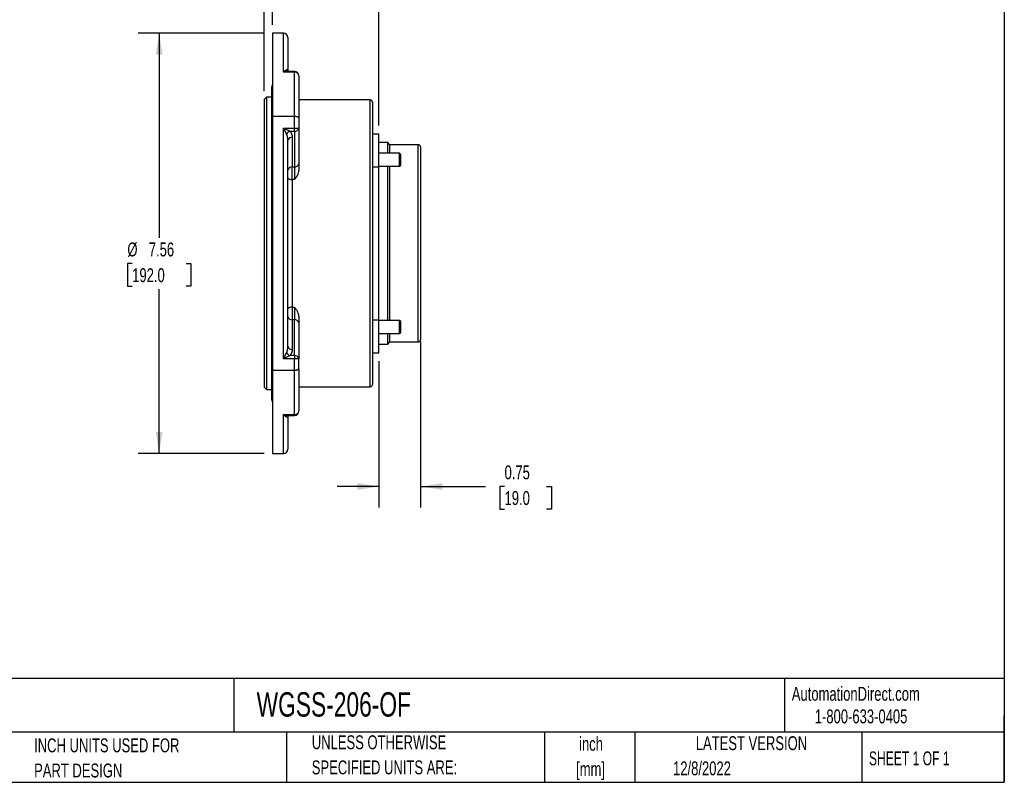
# Model space of a CAD drawing. Header units: inches. Extents: x 0.2 to 10.8, y 0.2 to 8.2.
# Tile 2 of 5: x 4.8 to 10.8, y 0.2 to 4.8. Entities that reach past the tile are written whole.
import ezdxf

# ---------------------------------------------------------------- set-up
doc = ezdxf.new("R2010")
doc.units = ezdxf.units.IN
doc.header["$MEASUREMENT"] = 0
doc.layers.add('DIMENSIONS', color=140, linetype='Continuous', lineweight=25)
doc.layers.add('TEXT', color=140, linetype='Continuous', lineweight=25)
doc.styles.add('SLDTEXTSTYLE0', font='TXT', dxfattribs={"width": 0.7})
doc.styles.add('SLDTEXTSTYLE1', font='TXT', dxfattribs={"width": 0.65})
doc.dimstyles.new('SLDDIMSTYLE3', dxfattribs={"dimtxt": 0.084961, "dimasz": 0.13, "dimexe": 0, "dimexo": 0.0625, "dimgap": 0.02124, "dimtad": 0, "dimtih": 1, "dimtoh": 1, "dimlfac": 3, "dimrnd": 1e-09, "dimzin": 12, "dimdsep": 46, "dimtxsty": 'SLDTEXTSTYLE0', "dimsah": 1, "dimcen": 0.09, "dimadec": 0, "dimazin": 3, "dimtfac": 1, "dimtofl": 0, "dimtmove": 0, "dimatfit": 3, "dimfxl": 0, "dimfrac": 2, "dimtolj": 1, "dimtzin": 12, "dimarcsym": 0})
doc.dimstyles.new('SLDDIMSTYLE4', dxfattribs={"dimtxt": 0.084961, "dimasz": 0.13, "dimexe": 0, "dimexo": 0.0625, "dimgap": 0.02124, "dimtad": 0, "dimtih": 1, "dimtoh": 1, "dimlfac": 3, "dimrnd": 1e-09, "dimzin": 12, "dimdsep": 46, "dimtxsty": 'SLDTEXTSTYLE0', "dimsah": 1, "dimcen": 0.09, "dimadec": 0, "dimazin": 3, "dimtfac": 1, "dimtmove": 0, "dimatfit": 0, "dimfxl": 0, "dimfrac": 2, "dimtolj": 1, "dimtzin": 12, "dimarcsym": 0})
doc.dimstyles.new('SLDDIMSTYLE5', dxfattribs={"dimtxt": 0.084961, "dimasz": 0.13, "dimexe": 0, "dimexo": 0.0625, "dimgap": 0.02124, "dimtad": 0, "dimtih": 1, "dimtoh": 1, "dimlfac": 3, "dimrnd": 1e-09, "dimdsep": 46, "dimtxsty": 'SLDTEXTSTYLE0', "dimsah": 1, "dimcen": 0.09, "dimadec": 0, "dimazin": 2, "dimtfac": 1, "dimtmove": 0, "dimatfit": 0, "dimfxl": 0, "dimfrac": 2, "dimtolj": 1, "dimtzin": 12, "dimarcsym": 0})

# ---------------------------------------------------------------- blocks, each defined once
blk = doc.blocks.new('SW_NOTE_0')
at = {"layer": 'TEXT', "color": 0, "char_height": 0.08333, "attachment_point": 2, "style": 'SLDTEXTSTYLE0'}
for s, insert in [('inch', (0.125, 0.1074)), ('[mm]', (0.1222, -0.0431))]:
    blk.add_mtext(s, dxfattribs=dict(at, insert=insert))
blk = doc.blocks.new('SW_NOTE_0_1')
at = {"layer": 'TEXT', "color": 0, "char_height": 0.083333, "attachment_point": 1, "style": 'SLDTEXTSTYLE0'}
for s, insert in [('UNLESS OTHERWISE', (0, 0.1074)), ('SPECIFIED UNITS ARE:', (0, -0.0431))]:
    blk.add_mtext(s, dxfattribs=dict(at, insert=insert))
blk = doc.blocks.new('SW_NOTE_0_5')
at = {"layer": 'TEXT', "color": 0, "char_height": 0.083333, "attachment_point": 1, "style": 'SLDTEXTSTYLE0'}
for s, insert in [('INCH UNITS USED FOR', (0, 0.1074)), ('PART DESIGN', (0, -0.0431))]:
    blk.add_mtext(s, dxfattribs=dict(at, insert=insert))
blk = doc.blocks.new('_D_3')
at = {"layer": 'DIMENSIONS'}
for p, q in [((6.3137, 4.7391), (5.5588, 4.7391)), ((5.6838, 4.7391), (5.6838, 3.5119)), ((5.5222, 3.3578), (5.4936, 3.3578)), ((5.4936, 3.3578), (5.4936, 3.2228)), ((5.8453, 3.3578), (5.8739, 3.3578)), ((5.8739, 3.3578), (5.8739, 3.2228)), ((5.4936, 3.2228), (5.5222, 3.2228)), ((5.6838, 2.2191), (5.6838, 3.2038)), ((5.8739, 3.2228), (5.8453, 3.2228)), ((6.3137, 2.2191), (5.5588, 2.2191))]:
    blk.add_line(p, q, dxfattribs=at)
for points in [[(5.6838, 4.7391), (5.6638, 4.6091), (5.7038, 4.6091)], [(5.6838, 2.2191), (5.7038, 2.3491), (5.6638, 2.3491)]]:
    blk.add_solid(points, dxfattribs=at)
at = {"layer": 'DIMENSIONS', "char_height": 0.08333, "attachment_point": 1, "style": 'SLDTEXTSTYLE0'}
for s, insert in [('%%c', (5.4934, 3.4843)), ('7.56', (5.6217, 3.4843)), ('192.0', (5.5222, 3.3302))]:
    blk.add_mtext(s, dxfattribs=dict(at, insert=insert))
blk = doc.blocks.new('_D_4')
at = {"layer": 'DIMENSIONS'}
for p, q in [((6.3137, 5.0921), (6.3137, 5.7303)), ((7.0012, 4.1853), (7.0012, 5.7303)), ((6.3137, 5.6053), (6.0637, 5.6053)), ((6.5126, 5.6053), (6.4841, 5.6053)), ((6.4841, 5.6053), (6.4841, 5.4702)), ((6.7651, 5.6053), (6.7936, 5.6053)), ((6.7936, 5.6053), (6.7936, 5.4702)), ((7.0012, 5.6053), (7.2512, 5.6053)), ((6.4841, 5.4702), (6.5126, 5.4702)), ((6.7936, 5.4702), (6.7651, 5.4702)), ((6.3137, 4.391), (6.3137, 5.0321))]:
    blk.add_line(p, q, dxfattribs=at)
for points in [[(6.3137, 5.6053), (6.1837, 5.6253), (6.1837, 5.5853)], [(7.0012, 5.6053), (7.1312, 5.5853), (7.1312, 5.6253)]]:
    blk.add_solid(points, dxfattribs=at)
at = {"layer": 'DIMENSIONS', "char_height": 0.08333, "attachment_point": 1, "style": 'SLDTEXTSTYLE0'}
for s, insert in [('2.06', (6.5126, 5.7317)), ('52.4', (6.5126, 5.5777))]:
    blk.add_mtext(s, dxfattribs=dict(at, insert=insert))
blk = doc.blocks.new('_D_5')
at = {"layer": 'DIMENSIONS'}
for p, q in [((6.3637, 4.7891), (6.3637, 5.1871)), ((7.0012, 4.1853), (7.0012, 5.1871)), ((6.3637, 5.0621), (6.1137, 5.0621)), ((6.5827, 5.0621), (6.5542, 5.0621)), ((6.5542, 5.0621), (6.5542, 4.9271)), ((6.8352, 5.0621), (6.8637, 5.0621)), ((6.8637, 5.0621), (6.8637, 4.9271)), ((7.0012, 5.0621), (7.2512, 5.0621)), ((6.5542, 4.9271), (6.5827, 4.9271)), ((6.8637, 4.9271), (6.8352, 4.9271))]:
    blk.add_line(p, q, dxfattribs=at)
for points in [[(6.3637, 5.0621), (6.2337, 5.0821), (6.2337, 5.0421)], [(7.0012, 5.0621), (7.1312, 5.0421), (7.1312, 5.0821)]]:
    blk.add_solid(points, dxfattribs=at)
at = {"layer": 'DIMENSIONS', "char_height": 0.08333, "attachment_point": 1, "style": 'SLDTEXTSTYLE0'}
for s, insert in [('1.91', (6.5827, 5.1886)), ('48.6', (6.5827, 5.0345))]:
    blk.add_mtext(s, dxfattribs=dict(at, insert=insert))
blk = doc.blocks.new('_D_6')
at = {"layer": 'DIMENSIONS'}
for p, q in [((7.2505, 2.8911), (7.2505, 1.8973)), ((7.0012, 2.773), (7.0012, 1.8973)), ((7.0012, 2.0223), (6.7512, 2.0223)), ((7.2505, 2.0223), (7.6391, 2.0223)), ((7.7542, 2.0223), (7.7257, 2.0223)), ((7.7257, 2.0223), (7.7257, 1.8873)), ((8.0067, 2.0223), (8.0352, 2.0223)), ((8.0352, 2.0223), (8.0352, 1.8873)), ((7.7257, 1.8873), (7.7542, 1.8873)), ((8.0352, 1.8873), (8.0067, 1.8873))]:
    blk.add_line(p, q, dxfattribs=at)
for points in [[(7.0012, 2.0223), (6.8712, 2.0423), (6.8712, 2.0023)], [(7.2505, 2.0223), (7.3805, 2.0023), (7.3805, 2.0423)]]:
    blk.add_solid(points, dxfattribs=at)
at = {"layer": 'DIMENSIONS', "char_height": 0.08333, "attachment_point": 1, "style": 'SLDTEXTSTYLE0'}
for s, insert in [('0.75', (7.7542, 2.1488)), ('19.0', (7.7542, 1.9947))]:
    blk.add_mtext(s, dxfattribs=dict(at, insert=insert))

msp = doc.modelspace()

# ---------------------------------------------------------------- linework, layer by layer
for p, q in [((6.4293, 4.7391), (6.3637, 4.7391)), ((6.3637, 4.7391), (6.3637, 4.2391)), ((6.4293, 4.5048), (6.4293, 4.7391)), ((6.4949, 4.5048), (6.4293, 4.5048)), ((6.4949, 4.5097), (6.4592, 4.5097)), ((6.4949, 4.5048), (6.4949, 4.5097)), ((6.4949, 4.2391), (6.4949, 4.5048)), ((6.3569, 4.4142), (6.3569, 2.5441)), ((6.3268, 4.3541), (6.3137, 4.341)), ((6.3137, 4.341), (6.3137, 2.6172)), ((6.3569, 4.3541), (6.3268, 4.3541)), ((6.3268, 4.3541), (6.3268, 2.6041)), ((6.9487, 4.3387), (6.5212, 4.3387)), ((6.9487, 2.6195), (6.9487, 4.3387)), ((6.3637, 4.2391), (6.3637, 2.7191)), ((6.4949, 4.2391), (6.3637, 4.2391)), ((6.4949, 4.1702), (6.4949, 4.2391)), ((6.5212, 4.2302), (6.5212, 4.1702)), ((6.4293, 4.1702), (6.4949, 4.1702)), ((6.4293, 2.788), (6.4293, 4.1702)), ((6.4664, 4.1516), (6.4949, 4.1516)), ((6.4949, 4.1702), (6.5212, 4.1702)), ((6.4949, 4.1516), (6.4949, 4.1702)), ((6.4949, 4.1516), (6.4949, 3.9367)), ((6.5212, 4.1702), (6.5212, 3.9553)), ((6.9618, 4.1353), (7.0012, 4.1353)), ((7.0012, 3.9384), (7.0012, 4.1353)), ((6.4555, 2.8623), (6.4555, 4.096)), ((6.4818, 4.1145), (6.4818, 3.9367)), ((7.0536, 4.0828), (7.0012, 4.0828)), ((7.0668, 4.0697), (7.0536, 4.0828)), ((7.0536, 4.0196), (7.0536, 4.0828)), ((7.1251, 4.0196), (7.0012, 4.0196)), ((7.2374, 4.0697), (7.0668, 4.0697)), ((7.0668, 4.0196), (7.0668, 4.0697)), ((7.1324, 4.0123), (7.1251, 4.0196)), ((7.1251, 3.9408), (7.1251, 4.0196)), ((7.2374, 2.8886), (7.2374, 4.0697)), ((7.1324, 3.9481), (7.1324, 4.0123)), ((6.4818, 3.9367), (6.4949, 3.9367)), ((6.4818, 3.8612), (6.4818, 3.9367)), ((6.4949, 3.9367), (6.4949, 3.8612)), ((6.9618, 3.9384), (7.0012, 3.9384)), ((7.0012, 3.9408), (7.1251, 3.9408)), ((7.0012, 3.0198), (7.0012, 3.9384)), ((7.0536, 3.0174), (7.0536, 3.9408)), ((7.0668, 3.4791), (7.0668, 3.9408)), ((7.1251, 3.9408), (7.1324, 3.9481)), ((6.4818, 3.8612), (6.4818, 3.0971)), ((6.4949, 3.8612), (6.4818, 3.8612)), ((7.0668, 3.0174), (7.0668, 3.4791)), ((6.4818, 3.0971), (6.4949, 3.0971)), ((6.4818, 3.0971), (6.4818, 3.0215)), ((6.4949, 3.0971), (6.4949, 3.0215)), ((6.4818, 3.0215), (6.4818, 2.8437)), ((6.4949, 3.0215), (6.4818, 3.0215)), ((6.4949, 2.8066), (6.4949, 3.0215)), ((7.0012, 3.0198), (6.9618, 3.0198)), ((7.0012, 2.823), (7.0012, 3.0198)), ((7.1251, 3.0174), (7.0012, 3.0174)), ((7.1324, 3.0101), (7.1251, 3.0174)), ((7.1251, 2.9387), (7.1251, 3.0174)), ((6.5212, 3.003), (6.5212, 2.788)), ((7.1324, 2.9459), (7.1324, 3.0101)), ((7.0012, 2.9387), (7.1251, 2.9387)), ((7.0536, 2.8754), (7.0536, 2.9387)), ((7.0668, 2.8886), (7.0668, 2.9387)), ((7.1251, 2.9387), (7.1324, 2.9459)), ((7.0012, 2.8754), (7.0536, 2.8754)), ((7.0536, 2.8754), (7.0668, 2.8886)), ((7.0668, 2.8886), (7.2374, 2.8886)), ((6.4949, 2.788), (6.4293, 2.788)), ((6.4949, 2.8066), (6.4664, 2.8066)), ((6.4949, 2.8066), (6.4949, 2.788)), ((6.4949, 2.7191), (6.4949, 2.788)), ((6.5212, 2.788), (6.4949, 2.788)), ((6.5212, 2.728), (6.5212, 2.788)), ((6.9618, 2.823), (7.0012, 2.823)), ((6.3637, 2.7191), (6.3637, 2.2191)), ((6.3637, 2.7191), (6.4949, 2.7191)), ((6.4949, 2.4535), (6.4949, 2.7191)), ((6.3137, 2.6172), (6.3268, 2.6041)), ((6.3268, 2.6041), (6.3569, 2.6041)), ((6.5212, 2.6195), (6.9487, 2.6195)), ((6.4293, 2.4535), (6.4949, 2.4535)), ((6.4293, 2.2191), (6.4293, 2.4535)), ((6.4592, 2.4486), (6.4949, 2.4486)), ((6.4949, 2.4486), (6.4949, 2.4535)), ((6.3637, 2.2191), (6.4293, 2.2191))]:
    msp.add_line(p, q)
at = {"flags": 128}
for points in [[(6.4551, 4.5165), (6.4557, 4.513), (6.4561, 4.512)], [(6.4555, 3.8728), (6.456, 3.8706), (6.4575, 3.8684), (6.46, 3.8663), (6.4632, 3.8646), (6.4672, 3.8631), (6.4717, 3.8621), (6.4767, 3.8614), (6.4818, 3.8612)], [(6.4818, 3.0971), (6.4767, 3.0969), (6.4717, 3.0962), (6.4672, 3.0951), (6.4632, 3.0937), (6.46, 3.0919), (6.4575, 3.0899), (6.456, 3.0877), (6.4555, 3.0854)], [(6.4561, 2.4462), (6.4557, 2.4452), (6.4551, 2.4418)]]:
    msp.add_lwpolyline(points, dxfattribs=at)
for centre, radius, start, end in [((6.4293, 4.7129), 0.0262, 0, 90), ((6.4949, 4.4834), 0.0262, 0, 90), ((6.4971, 4.4807), 0.0242, 6.45626, 95.25171), ((6.3772, 4.4142), 0.0203, 131.73402, 180), ((6.9487, 4.3256), 0.0131, 0, 90), ((6.4862, 4.1133), 0.0431, 117.27378, 152.72622), ((6.4982, 4.1748), 0.0234, 261.95053, 348.57825), ((6.4785, 4.0913), 0.0234, 81.95053, 168.57825), ((7.2374, 4.0565), 0.0131, 0, 90), ((6.4982, 3.9599), 0.0234, 261.95053, 348.57825), ((6.4785, 3.9135), 0.0234, 81.95053, 168.57825), ((6.4785, 3.0447), 0.0234, 191.42175, 278.04947), ((6.4982, 2.9983), 0.0234, 11.42175, 98.04947), ((7.2374, 2.9017), 0.0131, 270, 0), ((6.4785, 2.8669), 0.0234, 191.42175, 278.04947), ((6.4862, 2.8449), 0.0431, 207.27378, 242.72622), ((6.4982, 2.7834), 0.0234, 11.42175, 98.04947), ((6.9487, 2.6327), 0.0131, 270, 0), ((6.3772, 2.5441), 0.0203, 180, 228.26598), ((6.4949, 2.4748), 0.0262, 270, 0), ((6.4971, 2.4775), 0.0242, 264.74829, 353.54374), ((6.4293, 2.2454), 0.0262, 270, 0)]:
    msp.add_arc(centre, radius, start, end)
for points in [[(6.4555, 4.7129), (6.4555, 4.7129), (6.4555, 4.6436), (6.4555, 4.5135)], [(6.4551, 4.5165), (6.4554, 4.5155), (6.4555, 4.5145), (6.4555, 4.5135)], [(6.5212, 2.728), (6.5212, 2.6311), (6.5212, 2.5458), (6.5212, 2.4748)], [(6.4555, 2.4447), (6.4555, 2.4437), (6.4554, 2.4428), (6.4551, 2.4418)], [(6.4555, 2.4447), (6.4555, 2.3146), (6.4555, 2.2454), (6.4555, 2.2454)]]:
    msp.add_open_spline(points, degree=3)
for points, knots in [([(6.4293, 4.5048), (6.4299, 4.5055), (6.4311, 4.5068), (6.4327, 4.5086), (6.4341, 4.51), (6.4354, 4.5112), (6.4374, 4.5131), (6.4401, 4.5154), (6.4437, 4.5179), (6.447, 4.5195), (6.4496, 4.5201), (6.4513, 4.52), (6.4524, 4.5197), (6.4533, 4.5192), (6.4541, 4.5185), (6.4547, 4.5176), (6.4549, 4.5168), (6.4551, 4.5165)], [0, 0, 0, 0, 0.0637, 0.120508, 0.170425, 0.213449, 0.249583, 0.384519, 0.499539, 0.635121, 0.749551, 0.80004, 0.846708, 0.889754, 0.929429, 0.966046, 1, 1, 1, 1]), ([(6.4592, 4.5096), (6.4587, 4.5096), (6.4553, 4.5097), (6.4488, 4.5091), (6.4394, 4.5075), (6.4328, 4.5057), (6.4293, 4.5048)], [0, 0, 0, 0, 0.055376, 0.353736, 0.649174, 1, 1, 1, 1]), ([(6.4594, 4.5097), (6.4591, 4.5097), (6.458, 4.51), (6.4569, 4.5112), (6.4561, 4.5122)], [0, 0, 0, 0, 0.232179, 1, 1, 1, 1]), ([(6.5212, 4.4834), (6.5212, 4.4809), (6.5212, 4.4758), (6.5212, 4.468), (6.5212, 4.4601), (6.5212, 4.4522), (6.5212, 4.4441), (6.5212, 4.4359), (6.5212, 4.4276), (6.5212, 4.4192), (6.5212, 4.4107), (6.5212, 4.4021), (6.5212, 4.3934), (6.5212, 4.3845), (6.5212, 4.3756), (6.5212, 4.3643), (6.5212, 4.3506), (6.5212, 4.3342), (6.5212, 4.3176), (6.5212, 4.3007), (6.5212, 4.2835), (6.5212, 4.2661), (6.5212, 4.2483), (6.5212, 4.2363), (6.5212, 4.2302)], [0, 0, 0, 0, 0.035768, 0.071511, 0.107235, 0.142942, 0.178637, 0.214324, 0.250006, 0.285688, 0.321374, 0.357068, 0.392774, 0.428496, 0.464237, 0.500002, 0.562571, 0.625077, 0.687541, 0.749986, 0.812433, 0.874904, 0.937419, 1, 1, 1, 1]), ([(6.9618, 4.3256), (6.9618, 4.3256), (6.9618, 4.2364), (6.9618, 3.9189), (6.9618, 3.7036), (6.9618, 3.4791)], [0, 0, 0, 0, 0.5, 0.5, 1, 1, 1, 1]), ([(6.5212, 4.2302), (6.5211, 4.2305), (6.5211, 4.2308), (6.5209, 4.2314), (6.5207, 4.2319), (6.5204, 4.2324), (6.52, 4.2328), (6.5196, 4.2332), (6.5187, 4.234), (6.517, 4.2351), (6.5137, 4.2365), (6.5098, 4.2376), (6.5057, 4.2384), (6.5019, 4.2388), (6.4984, 4.2391), (6.4961, 4.2391), (6.4949, 4.2391)], [0, 0, 0, 0, 0.045439, 0.08767, 0.126693, 0.162507, 0.195115, 0.224514, 0.250707, 0.382058, 0.500308, 0.628455, 0.749916, 0.834271, 0.917579, 1, 1, 1, 1]), ([(6.4293, 4.1702), (6.4304, 4.1697), (6.4323, 4.1687), (6.4351, 4.1673), (6.4374, 4.1661), (6.4406, 4.1646), (6.4445, 4.1626), (6.4495, 4.1601), (6.4542, 4.1577), (6.4587, 4.1555), (6.4628, 4.1535), (6.4652, 4.1522), (6.4664, 4.1516)], [0, 0, 0, 0, 0.08379, 0.156252, 0.217388, 0.267197, 0.408017, 0.531339, 0.665507, 0.788279, 0.899739, 1, 1, 1, 1]), ([(6.4479, 4.1331), (6.4475, 4.1338), (6.4467, 4.1354), (6.4454, 4.138), (6.4441, 4.1407), (6.4426, 4.1436), (6.441, 4.1468), (6.4391, 4.1505), (6.4369, 4.155), (6.4346, 4.1597), (6.432, 4.1648), (6.4303, 4.1682), (6.4293, 4.1702)], [0, 0, 0, 0, 0.065606, 0.13617, 0.211731, 0.292321, 0.377967, 0.468689, 0.591994, 0.732826, 0.843753, 1, 1, 1, 1]), ([(6.4555, 4.096), (6.4555, 4.097), (6.4555, 4.099), (6.4554, 4.1018), (6.4552, 4.1041), (6.4549, 4.1073), (6.4545, 4.1112), (6.4536, 4.1162), (6.4524, 4.1209), (6.4511, 4.1254), (6.4496, 4.1294), (6.4484, 4.1319), (6.4479, 4.1331)], [0, 0, 0, 0, 0.08379, 0.156252, 0.217388, 0.267197, 0.408017, 0.531339, 0.665507, 0.788279, 0.899739, 1, 1, 1, 1]), ([(6.4664, 4.1516), (6.4669, 4.1511), (6.468, 4.15), (6.4695, 4.1483), (6.471, 4.1465), (6.4723, 4.1446), (6.4736, 4.1427), (6.4748, 4.1408), (6.4759, 4.1388), (6.4769, 4.1367), (6.4782, 4.1337), (6.4796, 4.1297), (6.4809, 4.1248), (6.4816, 4.1197), (6.4817, 4.1163), (6.4818, 4.1145)], [0, 0, 0, 0, 0.051341, 0.103053, 0.155214, 0.207902, 0.261192, 0.315157, 0.369868, 0.42539, 0.481788, 0.609734, 0.738306, 0.868178, 1, 1, 1, 1]), ([(7.2505, 4.0565), (7.2505, 4.0565), (7.2505, 3.9957), (7.2505, 3.7791), (7.2505, 3.6323), (7.2505, 3.4791)], [0, 0, 0, 0, 0.5, 0.5, 1, 1, 1, 1]), ([(6.5212, 3.9553), (6.5212, 3.9545), (6.5212, 3.9529), (6.5212, 3.9504), (6.5212, 3.9479), (6.5212, 3.9453), (6.5212, 3.9426), (6.5212, 3.9398), (6.5212, 3.9363), (6.5212, 3.9319), (6.5212, 3.9266), (6.5212, 3.9212), (6.5212, 3.9175), (6.5212, 3.9156)], [0, 0, 0, 0, 0.071685, 0.14313, 0.214428, 0.285673, 0.356958, 0.428379, 0.500027, 0.625187, 0.7499, 0.87467, 1, 1, 1, 1]), ([(6.5141, 3.8903), (6.5162, 3.8944), (6.5179, 3.8985), (6.5198, 3.9048), (6.5203, 3.9069), (6.521, 3.9113), (6.5212, 3.9135), (6.5212, 3.9156)], [0, 0, 0, 0, 0.5, 0.5, 0.75, 0.75, 1, 1, 1, 1]), ([(6.5141, 3.8903), (6.5136, 3.8894), (6.5126, 3.8875), (6.511, 3.8847), (6.5092, 3.8817), (6.5073, 3.8786), (6.5051, 3.8754), (6.5027, 3.872), (6.4993, 3.8672), (6.4967, 3.8635), (6.4949, 3.8612)], [0, 0, 0, 0, 0.090096, 0.185023, 0.284848, 0.389629, 0.499416, 0.617392, 0.749346, 1, 1, 1, 1]), ([(6.9618, 3.4791), (6.9618, 3.2546), (6.9618, 3.0393), (6.9618, 2.7218), (6.9618, 2.6327), (6.9618, 2.6327)], [0, 0, 0, 0, 0.5, 0.5, 1, 1, 1, 1]), ([(7.2505, 3.4791), (7.2505, 3.326), (7.2505, 3.1791), (7.2505, 2.9625), (7.2505, 2.9017), (7.2505, 2.9017)], [0, 0, 0, 0, 0.5, 0.5, 1, 1, 1, 1]), ([(6.4949, 3.0971), (6.4967, 3.0947), (6.4993, 3.0911), (6.5027, 3.0863), (6.5056, 3.0821), (6.5086, 3.0776), (6.5116, 3.0727), (6.5133, 3.0695), (6.5141, 3.0679)], [0, 0, 0, 0, 0.250228, 0.38251, 0.50058, 0.680772, 0.847156, 1, 1, 1, 1]), ([(6.5212, 3.0426), (6.5212, 3.047), (6.5204, 3.0512), (6.5179, 3.0597), (6.5162, 3.0639), (6.5141, 3.0679)], [0, 0, 0, 0, 0.5, 0.5, 1, 1, 1, 1]), ([(6.5212, 3.0426), (6.5212, 3.0415), (6.5212, 3.0394), (6.5212, 3.0363), (6.5212, 3.0332), (6.5212, 3.0301), (6.5212, 3.0271), (6.5212, 3.0242), (6.5212, 3.0206), (6.5212, 3.0163), (6.5212, 3.0116), (6.5212, 3.0071), (6.5212, 3.0044), (6.5212, 3.003)], [0, 0, 0, 0, 0.071685, 0.14313, 0.214428, 0.285673, 0.356958, 0.428379, 0.500027, 0.625187, 0.7499, 0.87467, 1, 1, 1, 1]), ([(6.4479, 2.8252), (6.4482, 2.8259), (6.449, 2.8275), (6.45, 2.83), (6.451, 2.8328), (6.4519, 2.8357), (6.4528, 2.8389), (6.4537, 2.8426), (6.4545, 2.847), (6.455, 2.8517), (6.4555, 2.8569), (6.4555, 2.8603), (6.4555, 2.8623)], [0, 0, 0, 0, 0.065606, 0.13617, 0.211731, 0.292321, 0.377967, 0.468689, 0.591994, 0.732826, 0.843753, 1, 1, 1, 1]), ([(6.4818, 2.8437), (6.4818, 2.8428), (6.4817, 2.8411), (6.4816, 2.8385), (6.4812, 2.836), (6.4808, 2.8335), (6.4802, 2.831), (6.4796, 2.8285), (6.4787, 2.826), (6.4776, 2.8232), (6.4761, 2.8199), (6.4741, 2.8163), (6.4718, 2.8129), (6.4693, 2.8096), (6.4674, 2.8076), (6.4664, 2.8066)], [0, 0, 0, 0, 0.066173, 0.131789, 0.196924, 0.261661, 0.326081, 0.390268, 0.454307, 0.518281, 0.619116, 0.717296, 0.813217, 0.907302, 1, 1, 1, 1]), ([(6.4293, 2.788), (6.4298, 2.7891), (6.4308, 2.7911), (6.4322, 2.7938), (6.4333, 2.7961), (6.4349, 2.7993), (6.4369, 2.8033), (6.4394, 2.8083), (6.4418, 2.813), (6.444, 2.8175), (6.446, 2.8215), (6.4473, 2.824), (6.4479, 2.8252)], [0, 0, 0, 0, 0.08379, 0.156252, 0.217388, 0.267197, 0.408017, 0.531339, 0.665507, 0.788279, 0.899739, 1, 1, 1, 1]), ([(6.4664, 2.8066), (6.4656, 2.8062), (6.4641, 2.8054), (6.4615, 2.8042), (6.4588, 2.8028), (6.4559, 2.8013), (6.4527, 2.7997), (6.449, 2.7979), (6.4445, 2.7957), (6.4398, 2.7933), (6.4347, 2.7907), (6.4313, 2.789), (6.4293, 2.788)], [0, 0, 0, 0, 0.0656059, 0.1361699, 0.2117311, 0.2923213, 0.3779668, 0.4686892, 0.5919941, 0.7328256, 0.8437534, 1, 1, 1, 1]), ([(6.4949, 2.7191), (6.4955, 2.7191), (6.4967, 2.7191), (6.4984, 2.7192), (6.5001, 2.7193), (6.5018, 2.7194), (6.5035, 2.7196), (6.5062, 2.72), (6.5098, 2.7206), (6.5137, 2.7217), (6.517, 2.7231), (6.519, 2.7244), (6.5202, 2.7256), (6.521, 2.7267), (6.5211, 2.7275), (6.5212, 2.728)], [0, 0, 0, 0, 0.04113, 0.082464, 0.124021, 0.165822, 0.207887, 0.250234, 0.371679, 0.499837, 0.618071, 0.749435, 0.815508, 0.899033, 1, 1, 1, 1]), ([(6.4551, 2.4418), (6.455, 2.4416), (6.4548, 2.4411), (6.4545, 2.4405), (6.4542, 2.4399), (6.4538, 2.4395), (6.4533, 2.4391), (6.4528, 2.4387), (6.4522, 2.4385), (6.4516, 2.4383), (6.4509, 2.4382), (6.4495, 2.4382), (6.447, 2.4387), (6.4437, 2.4404), (6.4401, 2.4428), (6.4368, 2.4456), (6.4331, 2.4492), (6.4307, 2.4519), (6.4293, 2.4535)], [0, 0, 0, 0, 0.020087, 0.041068, 0.063039, 0.086087, 0.110284, 0.135696, 0.162379, 0.190383, 0.219748, 0.250515, 0.364933, 0.500521, 0.615529, 0.750471, 0.853703, 1, 1, 1, 1]), ([(6.4293, 2.4535), (6.4321, 2.4527), (6.4369, 2.4514), (6.4442, 2.4499), (6.4508, 2.449), (6.4561, 2.4486), (6.4587, 2.4486), (6.4592, 2.4486)], [0, 0, 0, 0, 0.276679, 0.471956, 0.727101, 0.944631, 1, 1, 1, 1]), ([(6.4561, 2.4461), (6.4569, 2.447), (6.458, 2.4482), (6.4591, 2.4485), (6.4594, 2.4486)], [0, 0, 0, 0, 0.767821, 1, 1, 1, 1]), ([(6.4561, 2.4461), (6.4569, 2.447), (6.458, 2.4482), (6.4591, 2.4485), (6.4594, 2.4486)], [0, 0, 0, 0, 0.767821, 1, 1, 1, 1])]:
    msp.add_open_spline(points, degree=3, knots=knots)
at = {"layer": 'TEXT'}
for p, q in [((10.75, 8.25), (10.75, 0.25)), ((10.75, 0.8711), (0.25, 0.8711)), ((6.1322, 0.8711), (6.1322, 0.55)), ((9.4321, 0.8711), (9.4321, 0.55)), ((10.75, 0.25), (10.75, 0.65)), ((10.75, 0.55), (0.25, 0.55)), ((6.448, 0.55), (6.448, 0.25)), ((7.9931, 0.55), (7.9931, 0.25)), ((8.5359, 0.55), (8.5359, 0.25)), ((9.8956, 0.55), (9.8956, 0.25)), ((0.25, 0.25), (10.75, 0.25))]:
    msp.add_line(p, q, dxfattribs=at)

# ---------------------------------------------------------------- block references
for name, p in [('SW_NOTE_0_1', (6.5987, 0.4241)), ('SW_NOTE_0_5', (4.9342, 0.4055)), ('SW_NOTE_0', (8.1476, 0.4147))]:
    msp.add_blockref(name, p, dxfattribs=at)

# ---------------------------------------------------------------- texts
for s, insert, char_height, attachment_point, style in [('AutomationDirect.com', (9.4762, 0.8219), 0.083333, 1, 'SLDTEXTSTYLE0'), ('WGSS-206-OF', (6.268, 0.7894), 0.145833, 1, 'SLDTEXTSTYLE0'), ('1-800-633-0405', (9.6138, 0.6865), 0.083333, 1, 'SLDTEXTSTYLE0'), ('LATEST VERSION', (9.2343, 0.5261), 0.083333, 2, 'SLDTEXTSTYLE0'), ('SHEET 1 OF 1', (9.9386, 0.4351), 0.083333, 1, 'SLDTEXTSTYLE1'), ('12/8/2022', (8.7643, 0.3753), 0.08333, 1, 'SLDTEXTSTYLE0')]:
    msp.add_mtext(s, dxfattribs=dict(at, insert=insert, char_height=char_height, attachment_point=attachment_point, style=style))

# ---------------------------------------------------------------- dimensions: what is measured, and where the dimension line sits
at = {"layer": 'DIMENSIONS'}
for base, p1, p2, dimstyle, picture, middle in [((7.0012, 5.6053), (6.3137, 4.341), (7.0012, 4.1353), 'SLDDIMSTYLE4', '_D_4', (6.6388, 5.6053)), ((7.0012, 5.0621), (6.3637, 4.7391), (7.0012, 4.1353), 'SLDDIMSTYLE4', '_D_5', (6.709, 5.0621)), ((7.2505, 2.0223), (7.0012, 2.823), (7.2505, 2.9411), 'SLDDIMSTYLE5', '_D_6', (7.8805, 2.0223))]:
    dim = msp.add_linear_dim(base=base, p1=p1, p2=p2, dimstyle=dimstyle, dxfattribs=at)
    dim.commit()
    dim.dimension.update_dxf_attribs({"geometry": picture, "text_midpoint": middle, "dimtype": 160})
dim = msp.add_linear_dim(base=(5.6838, 4.7391), p1=(6.3637, 2.2191), p2=(6.3637, 4.7391), angle=90, text='%%c<>', dimstyle='SLDDIMSTYLE3', dxfattribs=at)
dim.commit()
dim.dimension.update_dxf_attribs({"geometry": '_D_3', "text_midpoint": (5.6838, 3.3578), "dimtype": 160})

doc.saveas('drawing.dxf')
